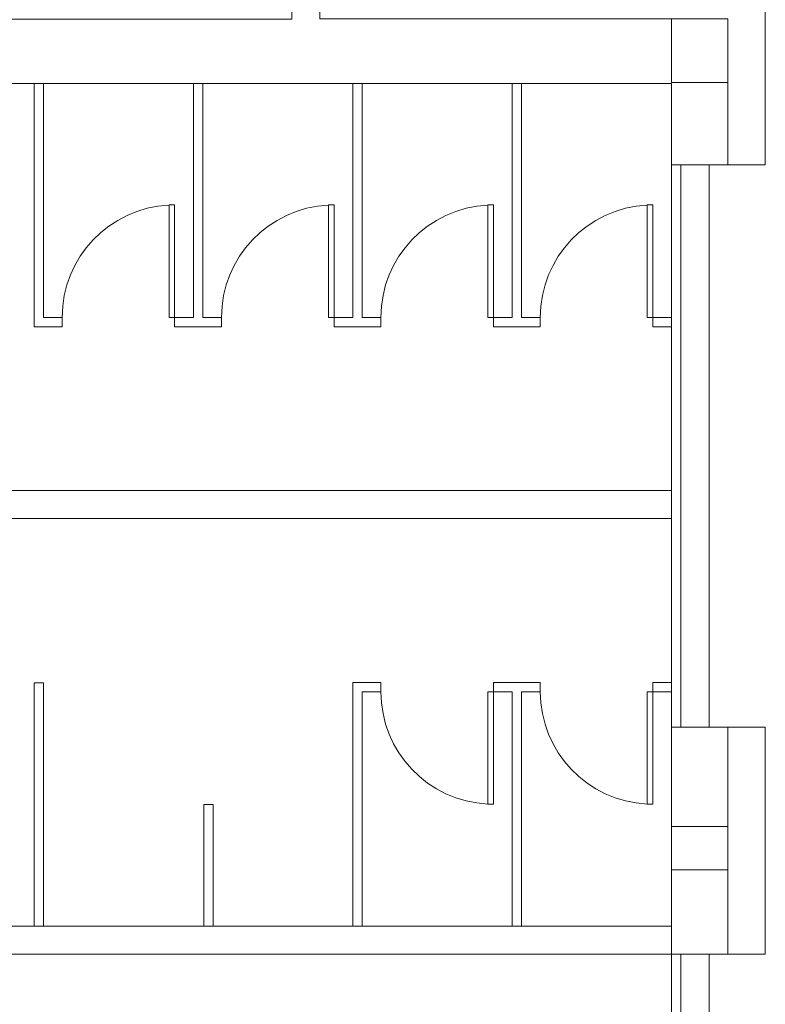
# Model space of a CAD drawing. Header units: millimetres. Extents: x -31934 to 141449, y -11043 to 10357.
# Tile 10 of 13: x 27480 to 31456, y -3791 to 1462. Entities that reach past the tile are written whole.
import ezdxf

# ---------------------------------------------------------------- set-up
doc = ezdxf.new("R2010")
doc.units = ezdxf.units.MM
for name, color, linetype, lineweight in [('ESQ', 7, 'Continuous', 9), ('PAREDES', 7, 'Continuous', 9), ('PEM1-Layout Terreo_dwg', 8, 'Continuous', 9), ('PILAR', 7, 'Continuous', 9)]:
    doc.layers.add(name, color=color, linetype=linetype, lineweight=lineweight)

# ---------------------------------------------------------------- blocks, each defined once
blk = doc.blocks.new('PEM1-Layout Terreo_dwg-1021386-PAVIMENTO TÉRREO TUBULAÇÃO FRIGORIGENA DRENO')
at = {"layer": 'ESQ'}
for p, q in [((123918.2, 24761.7), (123918.2, 27761.7)), ((123968.2, 24761.7), (123968.2, 27761.7)), ((123918.2, 20571.7), (123918.2, 23551.7)), ((123968.2, 20571.7), (123968.2, 23551.7))]:
    blk.add_line(p, q, dxfattribs=at)
at = {"layer": 'ESQ', "flags": 128}
for points in [[(120568.2, 28198.6), (120568.2, 26948.6), (120668.2, 26948.6), (120668.2, 26898.6), (120518.2, 26898.6), (120518.2, 28198.6)], [(121368.2, 28198.6), (121368.2, 26948.6), (121268.2, 26948.6), (121268.2, 26898.6), (121518.2, 26898.6), (121518.2, 26948.6), (121418.2, 26948.6), (121418.2, 28198.6)], [(122268.2, 28198.6), (122268.2, 26948.6), (122368.2, 26948.6), (122368.2, 26898.6), (122118.2, 26898.6), (122118.2, 26948.6), (122218.2, 26948.6), (122218.2, 28198.6)], [(123068.2, 28198.6), (123068.2, 26948.6), (122968.2, 26948.6), (122968.2, 26898.6), (123218.2, 26898.6), (123218.2, 26948.6), (123118.2, 26948.6), (123118.2, 28198.6)], [(123918.2, 26898.6), (123818.2, 26898.6), (123818.2, 26948.6), (123918.2, 26948.6)], [(122268.2, 23701.4), (122268.2, 24951.4), (122368.2, 24951.4), (122368.2, 25001.4), (122218.2, 25001.4), (122218.2, 24951.4), (122218.2, 23701.4)], [(123068.2, 23701.4), (123068.2, 24951.4), (122968.2, 24951.4), (122968.2, 25001.4), (123218.2, 25001.4), (123218.2, 24951.4), (123118.2, 24951.4), (123118.2, 23701.4)], [(123918.2, 25001.4), (123818.2, 25001.4), (123818.2, 24951.4), (123918.2, 24951.4)]]:
    blk.add_lwpolyline(points, dxfattribs=at)
for points in [[(121268.2, 26948.6), (121268.2, 27548.6), (121238.2, 27548.6), (121238.2, 26948.6)], [(122118.2, 26948.6), (122118.2, 27548.6), (122088.2, 27548.6), (122088.2, 26948.6)], [(122968.2, 26948.6), (122968.2, 27548.6), (122938.2, 27548.6), (122938.2, 26948.6)], [(123818.2, 26948.6), (123818.2, 27548.6), (123788.2, 27548.6), (123788.2, 26948.6)], [(120518.2, 23701.4), (120568.2, 23701.4), (120568.2, 24998.5), (120518.2, 24998.5)], [(122968.2, 24951.4), (122968.2, 24351.4), (122938.2, 24351.4), (122938.2, 24951.4)], [(123818.2, 24951.4), (123818.2, 24351.4), (123788.2, 24351.4), (123788.2, 24951.4)], [(121423.4, 23701.4), (121473.4, 23701.4), (121473.4, 24350), (121423.4, 24350)]]:
    blk.add_lwpolyline(points, close=True, dxfattribs=at)
at = {"layer": 'ESQ'}
for centre, start, end in [((121268.2, 26948.6), 92.8624, 180), ((122118.2, 26948.6), 92.8624, 180), ((122968.2, 26948.6), 92.8624, 180), ((123818.2, 26948.6), 92.8624, 180), ((122968.2, 24951.4), 180, 267.1376), ((123818.2, 24951.4), 180, 267.1376)]:
    blk.add_arc(centre, 600, start, end, dxfattribs=at)
at = {"layer": 'PAREDES'}
for p, q in [((124118.2, 24761.7), (124118.2, 27761.7)), ((123905.6, 23701.4), (120801.6, 23701.4)), ((124118.2, 20571.7), (124118.2, 23551.7))]:
    blk.add_line(p, q, dxfattribs=at)
at = {"layer": 'PAREDES', "flags": 128}
for points in [[(123918.6, 28201.7), (123918.6, 28541.7), (122041.9, 28541.7), (122044, 29135.7), (121893.9, 29135.7), (121893.9, 28539.8), (120018.2, 28539.8), (120018.2, 28197), (123918.6, 28197), (123918.6, 27761.7), (124218.2, 27761.7), (124218.2, 28201.7)], [(124218.2, 27761.7), (124418.2, 27761.7), (124418.2, 28961.7), (124218.2, 28961.7)], [(123918.2, 26025.6), (118488.2, 26025.6), (118488.2, 26097.5), (118338.2, 26097.5), (118338.2, 25805.3), (118488.2, 25805.3), (118488.2, 25875.6), (123918.2, 25875.6)], [(123918.2, 24231.7), (123918.2, 24761.7), (124218.2, 24761.7), (124218.2, 24231.7)], [(124118.2, 23551.7), (124418.2, 23551.7), (124418.2, 24761.7), (124218.2, 24761.7)], [(123918.2, 23551.7), (123918.2, 24001.7), (123918.2, 23701.4), (119378.2, 23701.4)], [(119378.2, 23551.4), (124218.2, 23551.4), (124218.2, 24001.7)]]:
    blk.add_lwpolyline(points, dxfattribs=at)
at = {"layer": 'PILAR', "flags": 128}
for points in [[(123918.6, 28541.7), (123918.6, 28201.7), (124218.6, 28201.7), (124218.6, 28541.7)], [(123918.2, 24010.4), (123918.2, 24440.4)], [(123918.2, 24231.7), (124218.2, 24231.7), (124218.2, 24001.7), (123918.2, 24001.7)]]:
    blk.add_lwpolyline(points, close=True, dxfattribs=at)

msp = doc.modelspace()

# ---------------------------------------------------------------- block references
at = {"layer": 'PEM1-Layout Terreo_dwg', "color": 7}
msp.add_blockref('PEM1-Layout Terreo_dwg-1021386-PAVIMENTO TÉRREO TUBULAÇÃO FRIGORIGENA DRENO', (-92962, -27074.8), dxfattribs=at)

doc.saveas('drawing.dxf')
